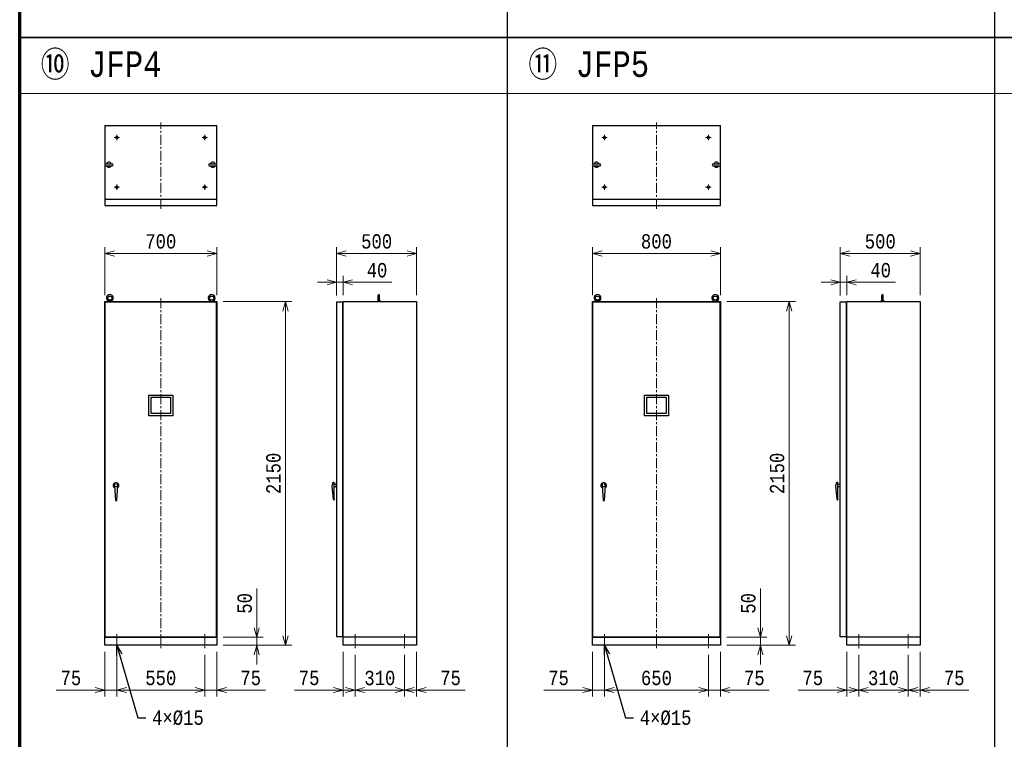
# Model space of a CAD drawing. Header units: millimetres. Extents: x 0 to 29120, y 0 to 20485.
# Tile 3 of 9: x 15120 to 21278, y 5262 to 9762. Entities that reach past the tile are written whole.
import ezdxf
from ezdxf import colors
from ezdxf.entities.mleader import LeaderData, LeaderLine
from ezdxf.math import Vec2, Vec3

# ---------------------------------------------------------------- set-up
doc = ezdxf.new("R2010")
doc.units = ezdxf.units.MM
doc.header["$LTSCALE"] = 50
doc.linetypes.add('CENTER', pattern=[2, 1.25, -0.25, 0.25, -0.25])
doc.linetypes.add('DASHED', pattern=[19.05, 12.7, -6.35])
doc.layers.get('Defpoints').update_dxf_attribs({"color": 8})
for name, color, linetype, lineweight in [('CENTER', 4, 'CENTER', 13), ('DASHED', 3, 'Continuous', 13), ('NOTE', 3, 'Continuous', 13), ('SIZE', 3, 'Continuous', 13)]:
    doc.layers.add(name, color=color, linetype=linetype, lineweight=lineweight)
doc.layers.add('DETAIL', color=7, linetype='Continuous')
doc.styles.get("Standard").update_dxf_attribs({"font": 'monotxt.shx', "width": 0.83, "bigfont": 'extfont.shx'})
doc.dimstyles.get("Standard").update_dxf_attribs({"dimtxt": 90, "dimasz": 60, "dimexe": 40, "dimexo": 40, "dimgap": 30, "dimtad": 1, "dimdec": 1, "dimdsep": 46, "dimtxsty": 'Standard', "dimblk": 'OPEN30', "dimcen": 0, "dimdle": 4.496, "dimclrd": 256, "dimclre": 256, "dimclrt": 256, "dimazin": 2, "dimtfac": 1, "dimtdec": 1, "dimtmove": 0, "dimatfit": 1, "dimldrblk": 'OPEN30', "dimfxl": 1, "dimlwd": -1, "dimlwe": -1, "dimarcsym": 0})

# ---------------------------------------------------------------- blocks, each defined once
blk = doc.blocks.new('_Open30')
at = {"color": 0, "linetype": 'ByBlock', "lineweight": -2}
for p, q in [((-1, 0.27), (0, 0)), ((0, 0), (-1, -0.27)), ((0, 0), (-1, 0))]:
    blk.add_line(p, q, dxfattribs=at)
blk = doc.blocks.new('*D102')
at = {"layer": 'Defpoints', "color": 0}
for p in [(16352.5, 8300), (15652.5, 8000), (16352.5, 8000)]:
    blk.add_point(p, dxfattribs=at)
at = {"layer": 'SIZE'}
for p, q in [((15652.5, 8040), (15652.5, 8340)), ((16352.5, 8040), (16352.5, 8340)), ((15712.5, 8300), (16292.5, 8300))]:
    blk.add_line(p, q, dxfattribs=at)
at = {"layer": 'SIZE', "xscale": 60, "yscale": 60, "zscale": 60, "rotation": 180}
blk.add_blockref('_Open30', (15652.5, 8300), dxfattribs=at)
at = {"layer": 'SIZE', "xscale": 60, "yscale": 60, "zscale": 60}
blk.add_blockref('_Open30', (16352.5, 8300), dxfattribs=at)
at = {"layer": 'SIZE', "insert": (16002.5, 8375), "char_height": 90, "attachment_point": 5}
blk.add_mtext('700', dxfattribs=at)
blk = doc.blocks.new('*D103')
at = {"layer": 'Defpoints', "color": 0}
for p in [(17602.5, 8300), (17102.5, 7997), (17602.5, 8000)]:
    blk.add_point(p, dxfattribs=at)
at = {"layer": 'SIZE'}
for p, q in [((17102.5, 8037), (17102.5, 8340)), ((17602.5, 8040), (17602.5, 8340)), ((17162.5, 8300), (17542.5, 8300))]:
    blk.add_line(p, q, dxfattribs=at)
at = {"layer": 'SIZE', "xscale": 60, "yscale": 60, "zscale": 60, "rotation": 180}
blk.add_blockref('_Open30', (17102.5, 8300), dxfattribs=at)
at = {"layer": 'SIZE', "xscale": 60, "yscale": 60, "zscale": 60}
blk.add_blockref('_Open30', (17602.5, 8300), dxfattribs=at)
at = {"layer": 'SIZE', "insert": (17352.5, 8375), "char_height": 90, "attachment_point": 5}
blk.add_mtext('500', dxfattribs=at)
blk = doc.blocks.new('*D104')
at = {"layer": 'Defpoints', "color": 0}
for p in [(16352.5, 8000), (16782.5, 8000), (16352.5, 5850)]:
    blk.add_point(p, dxfattribs=at)
at = {"layer": 'SIZE'}
for p, q in [((16392.5, 8000), (16822.5, 8000)), ((16782.5, 5910), (16782.5, 7940)), ((16392.5, 5850), (16822.5, 5850))]:
    blk.add_line(p, q, dxfattribs=at)
at = {"layer": 'SIZE', "xscale": 60, "yscale": 60, "zscale": 60}
for p, rotation in [((16782.5, 8000), 90), ((16782.5, 5850), 270)]:
    blk.add_blockref('_Open30', p, dxfattribs=dict(at, rotation=rotation))
at = {"layer": 'SIZE', "insert": (16707.5, 6925), "char_height": 90, "attachment_point": 5, "rotation": 90}
blk.add_mtext('2150', dxfattribs=at)
blk = doc.blocks.new('*D105')
at = {"layer": 'Defpoints', "color": 0}
for p in [(15652.5, 5850), (15727.5, 5830), (15652.5, 5570)]:
    blk.add_point(p, dxfattribs=at)
at = {"layer": 'SIZE'}
for p, q in [((15652.5, 5810), (15652.5, 5530)), ((15727.5, 5790), (15727.5, 5530)), ((15592.5, 5570), (15348, 5570)), ((15727.5, 5570), (15652.5, 5570)), ((15787.5, 5570), (15847.5, 5570))]:
    blk.add_line(p, q, dxfattribs=at)
at = {"layer": 'SIZE', "xscale": 60, "yscale": 60, "zscale": 60}
blk.add_blockref('_Open30', (15652.5, 5570), dxfattribs=at)
at = {"layer": 'SIZE', "xscale": 60, "yscale": 60, "zscale": 60, "rotation": 180}
blk.add_blockref('_Open30', (15727.5, 5570), dxfattribs=at)
at = {"layer": 'SIZE', "insert": (15440.3, 5645), "char_height": 90, "attachment_point": 5}
blk.add_mtext('75', dxfattribs=at)
blk = doc.blocks.new('*D106')
at = {"layer": 'Defpoints', "color": 0}
for p in [(15727.5, 5830), (16277.5, 5830), (16277.5, 5570)]:
    blk.add_point(p, dxfattribs=at)
at = {"layer": 'SIZE'}
for p, q in [((15727.5, 5790), (15727.5, 5530)), ((16277.5, 5790), (16277.5, 5530)), ((15787.5, 5570), (16217.5, 5570))]:
    blk.add_line(p, q, dxfattribs=at)
at = {"layer": 'SIZE', "xscale": 60, "yscale": 60, "zscale": 60, "rotation": 180}
blk.add_blockref('_Open30', (15727.5, 5570), dxfattribs=at)
at = {"layer": 'SIZE', "xscale": 60, "yscale": 60, "zscale": 60}
blk.add_blockref('_Open30', (16277.5, 5570), dxfattribs=at)
at = {"layer": 'SIZE', "insert": (16002.5, 5645), "char_height": 90, "attachment_point": 5}
blk.add_mtext('550', dxfattribs=at)
blk = doc.blocks.new('*D8')
at = {"layer": 'Defpoints', "color": 0}
for p in [(16277.5, 5830), (16352.5, 5850), (16352.5, 5570)]:
    blk.add_point(p, dxfattribs=at)
at = {"layer": 'SIZE'}
for p, q in [((16277.5, 5790), (16277.5, 5530)), ((16352.5, 5810), (16352.5, 5530)), ((16217.5, 5570), (16157.5, 5570)), ((16277.5, 5570), (16352.5, 5570)), ((16412.5, 5570), (16657, 5570))]:
    blk.add_line(p, q, dxfattribs=at)
at = {"layer": 'SIZE', "xscale": 60, "yscale": 60, "zscale": 60}
blk.add_blockref('_Open30', (16277.5, 5570), dxfattribs=at)
at = {"layer": 'SIZE', "xscale": 60, "yscale": 60, "zscale": 60, "rotation": 180}
blk.add_blockref('_Open30', (16352.5, 5570), dxfattribs=at)
at = {"layer": 'SIZE', "insert": (16564.8, 5645), "char_height": 90, "attachment_point": 5}
blk.add_mtext('75', dxfattribs=at)
blk = doc.blocks.new('*D107')
at = {"layer": 'Defpoints', "color": 0}
for p in [(17142.5, 5850), (17217.5, 5830), (17142.5, 5570)]:
    blk.add_point(p, dxfattribs=at)
at = {"layer": 'SIZE'}
for p, q in [((17142.5, 5810), (17142.5, 5530)), ((17217.5, 5790), (17217.5, 5530)), ((17082.5, 5570), (16838, 5570)), ((17217.5, 5570), (17142.5, 5570)), ((17277.5, 5570), (17337.5, 5570))]:
    blk.add_line(p, q, dxfattribs=at)
at = {"layer": 'SIZE', "xscale": 60, "yscale": 60, "zscale": 60}
blk.add_blockref('_Open30', (17142.5, 5570), dxfattribs=at)
at = {"layer": 'SIZE', "xscale": 60, "yscale": 60, "zscale": 60, "rotation": 180}
blk.add_blockref('_Open30', (17217.5, 5570), dxfattribs=at)
at = {"layer": 'SIZE', "insert": (16930.3, 5645), "char_height": 90, "attachment_point": 5}
blk.add_mtext('75', dxfattribs=at)
blk = doc.blocks.new('*D108')
at = {"layer": 'Defpoints', "color": 0}
for p in [(17217.5, 5830), (17527.5, 5830), (17527.5, 5570)]:
    blk.add_point(p, dxfattribs=at)
at = {"layer": 'SIZE'}
for p, q in [((17217.5, 5790), (17217.5, 5530)), ((17527.5, 5790), (17527.5, 5530)), ((17157.5, 5570), (17097.5, 5570)), ((17217.5, 5570), (17277.5, 5570)), ((17277.5, 5570), (17467.5, 5570)), ((17527.5, 5570), (17467.5, 5570)), ((17587.5, 5570), (17647.5, 5570))]:
    blk.add_line(p, q, dxfattribs=at)
at = {"layer": 'SIZE', "xscale": 60, "yscale": 60, "zscale": 60}
blk.add_blockref('_Open30', (17217.5, 5570), dxfattribs=at)
at = {"layer": 'SIZE', "xscale": 60, "yscale": 60, "zscale": 60, "rotation": 180}
blk.add_blockref('_Open30', (17527.5, 5570), dxfattribs=at)
at = {"layer": 'SIZE', "insert": (17372.5, 5645), "char_height": 90, "attachment_point": 5}
blk.add_mtext('{\\W0.83;310}', dxfattribs=at)
blk = doc.blocks.new('*D109')
at = {"layer": 'Defpoints', "color": 0}
for p in [(17527.5, 5830), (17602.5, 5850), (17602.5, 5570)]:
    blk.add_point(p, dxfattribs=at)
at = {"layer": 'SIZE'}
for p, q in [((17527.5, 5790), (17527.5, 5530)), ((17602.5, 5810), (17602.5, 5530)), ((17467.5, 5570), (17407.5, 5570)), ((17527.5, 5570), (17602.5, 5570)), ((17662.5, 5570), (17907, 5570))]:
    blk.add_line(p, q, dxfattribs=at)
at = {"layer": 'SIZE', "xscale": 60, "yscale": 60, "zscale": 60}
blk.add_blockref('_Open30', (17527.5, 5570), dxfattribs=at)
at = {"layer": 'SIZE', "xscale": 60, "yscale": 60, "zscale": 60, "rotation": 180}
blk.add_blockref('_Open30', (17602.5, 5570), dxfattribs=at)
at = {"layer": 'SIZE', "insert": (17814.8, 5645), "char_height": 90, "attachment_point": 5}
blk.add_mtext('75', dxfattribs=at)
blk = doc.blocks.new('*D9')
at = {"layer": 'Defpoints', "color": 0}
for p in [(17142.5, 8120), (17102.5, 7997), (17142.5, 8000)]:
    blk.add_point(p, dxfattribs=at)
at = {"layer": 'SIZE'}
for p, q in [((17102.5, 8037), (17102.5, 8160)), ((17142.5, 8040), (17142.5, 8160)), ((17042.5, 8120), (16982.5, 8120)), ((17102.5, 8120), (17142.5, 8120)), ((17202.5, 8120), (17447, 8120))]:
    blk.add_line(p, q, dxfattribs=at)
at = {"layer": 'SIZE', "xscale": 60, "yscale": 60, "zscale": 60}
blk.add_blockref('_Open30', (17102.5, 8120), dxfattribs=at)
at = {"layer": 'SIZE', "xscale": 60, "yscale": 60, "zscale": 60, "rotation": 180}
blk.add_blockref('_Open30', (17142.5, 8120), dxfattribs=at)
at = {"layer": 'SIZE', "insert": (17354.8, 8195), "char_height": 90, "attachment_point": 5}
blk.add_mtext('40', dxfattribs=at)
blk = doc.blocks.new('*D110')
at = {"layer": 'Defpoints', "color": 0}
for p in [(19502.5, 8300), (18702.5, 8000), (19502.5, 8000)]:
    blk.add_point(p, dxfattribs=at)
at = {"layer": 'SIZE'}
for p, q in [((18702.5, 8040), (18702.5, 8340)), ((19502.5, 8040), (19502.5, 8340)), ((18762.5, 8300), (19442.5, 8300))]:
    blk.add_line(p, q, dxfattribs=at)
at = {"layer": 'SIZE', "xscale": 60, "yscale": 60, "zscale": 60, "rotation": 180}
blk.add_blockref('_Open30', (18702.5, 8300), dxfattribs=at)
at = {"layer": 'SIZE', "xscale": 60, "yscale": 60, "zscale": 60}
blk.add_blockref('_Open30', (19502.5, 8300), dxfattribs=at)
at = {"layer": 'SIZE', "insert": (19102.5, 8375), "char_height": 90, "attachment_point": 5}
blk.add_mtext('800', dxfattribs=at)
blk = doc.blocks.new('*D111')
at = {"layer": 'Defpoints', "color": 0}
for p in [(20752.5, 8300), (20252.5, 7997), (20752.5, 8000)]:
    blk.add_point(p, dxfattribs=at)
at = {"layer": 'SIZE'}
for p, q in [((20252.5, 8037), (20252.5, 8340)), ((20752.5, 8040), (20752.5, 8340)), ((20312.5, 8300), (20692.5, 8300))]:
    blk.add_line(p, q, dxfattribs=at)
at = {"layer": 'SIZE', "xscale": 60, "yscale": 60, "zscale": 60, "rotation": 180}
blk.add_blockref('_Open30', (20252.5, 8300), dxfattribs=at)
at = {"layer": 'SIZE', "xscale": 60, "yscale": 60, "zscale": 60}
blk.add_blockref('_Open30', (20752.5, 8300), dxfattribs=at)
at = {"layer": 'SIZE', "insert": (20502.5, 8375), "char_height": 90, "attachment_point": 5}
blk.add_mtext('500', dxfattribs=at)
blk = doc.blocks.new('*D112')
at = {"layer": 'Defpoints', "color": 0}
for p in [(19502.5, 8000), (19932.5, 8000), (19502.5, 5850)]:
    blk.add_point(p, dxfattribs=at)
at = {"layer": 'SIZE'}
for p, q in [((19542.5, 8000), (19972.5, 8000)), ((19932.5, 5910), (19932.5, 7940)), ((19542.5, 5850), (19972.5, 5850))]:
    blk.add_line(p, q, dxfattribs=at)
at = {"layer": 'SIZE', "xscale": 60, "yscale": 60, "zscale": 60}
for p, rotation in [((19932.5, 8000), 90), ((19932.5, 5850), 270)]:
    blk.add_blockref('_Open30', p, dxfattribs=dict(at, rotation=rotation))
at = {"layer": 'SIZE', "insert": (19857.5, 6925), "char_height": 90, "attachment_point": 5, "rotation": 90}
blk.add_mtext('2150', dxfattribs=at)
blk = doc.blocks.new('*D113')
at = {"layer": 'Defpoints', "color": 0}
for p in [(18702.5, 5850), (18777.5, 5830), (18702.5, 5570)]:
    blk.add_point(p, dxfattribs=at)
at = {"layer": 'SIZE'}
for p, q in [((18702.5, 5810), (18702.5, 5530)), ((18777.5, 5790), (18777.5, 5530)), ((18642.5, 5570), (18398, 5570)), ((18777.5, 5570), (18702.5, 5570)), ((18837.5, 5570), (18897.5, 5570))]:
    blk.add_line(p, q, dxfattribs=at)
at = {"layer": 'SIZE', "xscale": 60, "yscale": 60, "zscale": 60}
blk.add_blockref('_Open30', (18702.5, 5570), dxfattribs=at)
at = {"layer": 'SIZE', "xscale": 60, "yscale": 60, "zscale": 60, "rotation": 180}
blk.add_blockref('_Open30', (18777.5, 5570), dxfattribs=at)
at = {"layer": 'SIZE', "insert": (18490.3, 5645), "char_height": 90, "attachment_point": 5}
blk.add_mtext('75', dxfattribs=at)
blk = doc.blocks.new('*D114')
at = {"layer": 'Defpoints', "color": 0}
for p in [(18777.5, 5830), (19427.5, 5830), (19427.5, 5570)]:
    blk.add_point(p, dxfattribs=at)
at = {"layer": 'SIZE'}
for p, q in [((18777.5, 5790), (18777.5, 5530)), ((19427.5, 5790), (19427.5, 5530)), ((18837.5, 5570), (19367.5, 5570))]:
    blk.add_line(p, q, dxfattribs=at)
at = {"layer": 'SIZE', "xscale": 60, "yscale": 60, "zscale": 60, "rotation": 180}
blk.add_blockref('_Open30', (18777.5, 5570), dxfattribs=at)
at = {"layer": 'SIZE', "xscale": 60, "yscale": 60, "zscale": 60}
blk.add_blockref('_Open30', (19427.5, 5570), dxfattribs=at)
at = {"layer": 'SIZE', "insert": (19102.5, 5645), "char_height": 90, "attachment_point": 5}
blk.add_mtext('650', dxfattribs=at)
blk = doc.blocks.new('*D10')
at = {"layer": 'Defpoints', "color": 0}
for p in [(19427.5, 5830), (19502.5, 5850), (19502.5, 5570)]:
    blk.add_point(p, dxfattribs=at)
at = {"layer": 'SIZE'}
for p, q in [((19427.5, 5790), (19427.5, 5530)), ((19502.5, 5810), (19502.5, 5530)), ((19367.5, 5570), (19307.5, 5570)), ((19427.5, 5570), (19502.5, 5570)), ((19562.5, 5570), (19807, 5570))]:
    blk.add_line(p, q, dxfattribs=at)
at = {"layer": 'SIZE', "xscale": 60, "yscale": 60, "zscale": 60}
blk.add_blockref('_Open30', (19427.5, 5570), dxfattribs=at)
at = {"layer": 'SIZE', "xscale": 60, "yscale": 60, "zscale": 60, "rotation": 180}
blk.add_blockref('_Open30', (19502.5, 5570), dxfattribs=at)
at = {"layer": 'SIZE', "insert": (19714.8, 5645), "char_height": 90, "attachment_point": 5}
blk.add_mtext('75', dxfattribs=at)
blk = doc.blocks.new('*D115')
at = {"layer": 'Defpoints', "color": 0}
for p in [(20292.5, 5850), (20367.5, 5830), (20292.5, 5570)]:
    blk.add_point(p, dxfattribs=at)
at = {"layer": 'SIZE'}
for p, q in [((20292.5, 5810), (20292.5, 5530)), ((20367.5, 5790), (20367.5, 5530)), ((20232.5, 5570), (19988, 5570)), ((20367.5, 5570), (20292.5, 5570)), ((20427.5, 5570), (20487.5, 5570))]:
    blk.add_line(p, q, dxfattribs=at)
at = {"layer": 'SIZE', "xscale": 60, "yscale": 60, "zscale": 60}
blk.add_blockref('_Open30', (20292.5, 5570), dxfattribs=at)
at = {"layer": 'SIZE', "xscale": 60, "yscale": 60, "zscale": 60, "rotation": 180}
blk.add_blockref('_Open30', (20367.5, 5570), dxfattribs=at)
at = {"layer": 'SIZE', "insert": (20080.3, 5645), "char_height": 90, "attachment_point": 5}
blk.add_mtext('75', dxfattribs=at)
blk = doc.blocks.new('*D116')
at = {"layer": 'Defpoints', "color": 0}
for p in [(20367.5, 5830), (20677.5, 5830), (20677.5, 5570)]:
    blk.add_point(p, dxfattribs=at)
at = {"layer": 'SIZE'}
for p, q in [((20367.5, 5790), (20367.5, 5530)), ((20677.5, 5790), (20677.5, 5530)), ((20307.5, 5570), (20247.5, 5570)), ((20367.5, 5570), (20427.5, 5570)), ((20427.5, 5570), (20617.5, 5570)), ((20677.5, 5570), (20617.5, 5570)), ((20737.5, 5570), (20797.5, 5570))]:
    blk.add_line(p, q, dxfattribs=at)
at = {"layer": 'SIZE', "xscale": 60, "yscale": 60, "zscale": 60}
blk.add_blockref('_Open30', (20367.5, 5570), dxfattribs=at)
at = {"layer": 'SIZE', "xscale": 60, "yscale": 60, "zscale": 60, "rotation": 180}
blk.add_blockref('_Open30', (20677.5, 5570), dxfattribs=at)
at = {"layer": 'SIZE', "insert": (20522.5, 5645), "char_height": 90, "attachment_point": 5}
blk.add_mtext('{\\W0.83;310}', dxfattribs=at)
blk = doc.blocks.new('*D117')
at = {"layer": 'Defpoints', "color": 0}
for p in [(20677.5, 5830), (20752.5, 5850), (20752.5, 5570)]:
    blk.add_point(p, dxfattribs=at)
at = {"layer": 'SIZE'}
for p, q in [((20677.5, 5790), (20677.5, 5530)), ((20752.5, 5810), (20752.5, 5530)), ((20617.5, 5570), (20557.5, 5570)), ((20677.5, 5570), (20752.5, 5570)), ((20812.5, 5570), (21057, 5570))]:
    blk.add_line(p, q, dxfattribs=at)
at = {"layer": 'SIZE', "xscale": 60, "yscale": 60, "zscale": 60}
blk.add_blockref('_Open30', (20677.5, 5570), dxfattribs=at)
at = {"layer": 'SIZE', "xscale": 60, "yscale": 60, "zscale": 60, "rotation": 180}
blk.add_blockref('_Open30', (20752.5, 5570), dxfattribs=at)
at = {"layer": 'SIZE', "insert": (20964.8, 5645), "char_height": 90, "attachment_point": 5}
blk.add_mtext('75', dxfattribs=at)
blk = doc.blocks.new('*D11')
at = {"layer": 'Defpoints', "color": 0}
for p in [(20292.5, 8120), (20252.5, 7997), (20292.5, 8000)]:
    blk.add_point(p, dxfattribs=at)
at = {"layer": 'SIZE'}
for p, q in [((20252.5, 8037), (20252.5, 8160)), ((20292.5, 8040), (20292.5, 8160)), ((20192.5, 8120), (20132.5, 8120)), ((20252.5, 8120), (20292.5, 8120)), ((20352.5, 8120), (20597, 8120))]:
    blk.add_line(p, q, dxfattribs=at)
at = {"layer": 'SIZE', "xscale": 60, "yscale": 60, "zscale": 60}
blk.add_blockref('_Open30', (20252.5, 8120), dxfattribs=at)
at = {"layer": 'SIZE', "xscale": 60, "yscale": 60, "zscale": 60, "rotation": 180}
blk.add_blockref('_Open30', (20292.5, 8120), dxfattribs=at)
at = {"layer": 'SIZE', "insert": (20504.8, 8195), "char_height": 90, "attachment_point": 5}
blk.add_mtext('40', dxfattribs=at)
blk = doc.blocks.new('*D145')
at = {"layer": 'Defpoints', "color": 0}
for p in [(16352.5, 5900), (16602.5, 5900), (16352.5, 5850)]:
    blk.add_point(p, dxfattribs=at)
at = {"layer": 'SIZE'}
for p, q in [((16602.5, 5960), (16602.5, 6204.5)), ((16392.5, 5900), (16642.5, 5900)), ((16602.5, 5850), (16602.5, 5900)), ((16392.5, 5850), (16642.5, 5850)), ((16602.5, 5790), (16602.5, 5730))]:
    blk.add_line(p, q, dxfattribs=at)
at = {"layer": 'SIZE', "xscale": 60, "yscale": 60, "zscale": 60}
for p, rotation in [((16602.5, 5900), 270), ((16602.5, 5850), 90)]:
    blk.add_blockref('_Open30', p, dxfattribs=dict(at, rotation=rotation))
at = {"layer": 'SIZE', "insert": (16527.5, 6112.2), "char_height": 90, "attachment_point": 5, "rotation": 90}
blk.add_mtext('50', dxfattribs=at)
blk = doc.blocks.new('*D146')
at = {"layer": 'Defpoints', "color": 0}
for p in [(19502.5, 5900), (19752.5, 5900), (19502.5, 5850)]:
    blk.add_point(p, dxfattribs=at)
at = {"layer": 'SIZE'}
for p, q in [((19752.5, 5960), (19752.5, 6204.5)), ((19542.5, 5900), (19792.5, 5900)), ((19752.5, 5850), (19752.5, 5900)), ((19542.5, 5850), (19792.5, 5850)), ((19752.5, 5790), (19752.5, 5730))]:
    blk.add_line(p, q, dxfattribs=at)
at = {"layer": 'SIZE', "xscale": 60, "yscale": 60, "zscale": 60}
for p, rotation in [((19752.5, 5900), 270), ((19752.5, 5850), 90)]:
    blk.add_blockref('_Open30', p, dxfattribs=dict(at, rotation=rotation))
at = {"layer": 'SIZE', "insert": (19677.5, 6112.2), "char_height": 90, "attachment_point": 5, "rotation": 90}
blk.add_mtext('50', dxfattribs=at)
blk = doc.blocks.new('A$C5EB03D13')
at = {"layer": 'DETAIL'}
for points in [[(-75, -65), (-75, 65), (75, 65), (75, -65)], [(-60.25, -51.5), (-60.25, 51.5), (60.25, 51.5), (60.25, -51.5)]]:
    blk.add_lwpolyline(points, close=True, dxfattribs=at)

msp = doc.modelspace()

# ---------------------------------------------------------------- linework, layer by layer
at = {"layer": 'CENTER', "linetype": 'CENTER'}
for p, q in [((16002.51, 8579.99), (16002.51, 9119.99)), ((19102.51, 8579.99), (19102.51, 9119.99)), ((15710.26, 9024.99), (15744.76, 9024.99)), ((15727.51, 9007.74), (15727.51, 9042.24)), ((16260.26, 9024.99), (16294.76, 9024.99)), ((16277.51, 9007.74), (16277.51, 9042.24)), ((18760.26, 9024.99), (18794.76, 9024.99)), ((18777.51, 9007.74), (18777.51, 9042.24)), ((19410.26, 9024.99), (19444.76, 9024.99)), ((19427.51, 9007.74), (19427.51, 9042.24)), ((15710.26, 8714.99), (15744.76, 8714.99)), ((15727.51, 8697.74), (15727.51, 8732.24)), ((16260.26, 8714.99), (16294.76, 8714.99)), ((16277.51, 8697.74), (16277.51, 8732.24)), ((18760.26, 8714.99), (18794.76, 8714.99)), ((18777.51, 8697.74), (18777.51, 8732.24)), ((19410.26, 8714.99), (19444.76, 8714.99)), ((19427.51, 8697.74), (19427.51, 8732.24)), ((16002.51, 8019.99), (16002.51, 5829.99)), ((19102.51, 8019.99), (19102.51, 5829.99)), ((15727.51, 5919.99), (15727.51, 5829.99)), ((16277.51, 5919.99), (16277.51, 5829.99)), ((17217.51, 5919.99), (17217.51, 5829.99)), ((17527.51, 5919.99), (17527.51, 5829.99)), ((18777.51, 5919.99), (18777.51, 5829.99)), ((19427.51, 5919.99), (19427.51, 5829.99)), ((20367.51, 5919.99), (20367.51, 5829.99)), ((20677.51, 5919.99), (20677.51, 5829.99))]:
    msp.add_line(p, q, dxfattribs=at)
at = {"layer": 'DASHED', "linetype": 'DASHED'}
for centre in [(15727.51, 9024.99), (16277.51, 9024.99), (18777.51, 9024.99), (19427.51, 9024.99), (15727.51, 8714.99), (16277.51, 8714.99), (18777.51, 8714.99), (19427.51, 8714.99)]:
    msp.add_circle(centre, 7.5, dxfattribs=at)
at = {"layer": 'DETAIL'}
for p, q in [((15652.51, 9099.99), (16352.51, 9099.99)), ((15652.51, 9099.99), (15652.51, 8859.46)), ((16352.51, 8859.46), (16352.51, 9099.99)), ((18702.51, 9099.99), (19502.51, 9099.99)), ((18702.51, 9099.99), (18702.51, 8859.46)), ((19502.51, 8859.46), (19502.51, 9099.99)), ((15652.51, 8850.51), (15652.51, 8599.99)), ((15656.51, 8860.99), (15698.51, 8860.99)), ((15656.51, 8848.99), (15698.51, 8848.99)), ((16306.51, 8860.99), (16348.51, 8860.99)), ((16306.51, 8848.99), (16348.51, 8848.99)), ((16352.51, 8599.99), (16352.51, 8850.51)), ((18702.51, 8850.51), (18702.51, 8599.99)), ((18706.51, 8860.99), (18748.51, 8860.99)), ((18706.51, 8848.99), (18748.51, 8848.99)), ((19456.51, 8860.99), (19498.51, 8860.99)), ((19456.51, 8848.99), (19498.51, 8848.99)), ((19502.51, 8599.99), (19502.51, 8850.51)), ((15652.51, 8639.99), (16352.51, 8639.99)), ((18702.51, 8639.99), (19502.51, 8639.99)), ((15652.51, 8599.99), (16352.51, 8599.99)), ((18702.51, 8599.99), (19502.51, 8599.99)), ((15675.35, 8007.19), (15694.07, 8007.19)), ((16330.8, 8007.19), (16312.08, 8007.19)), ((17360.63, 8006.47), (17356.74, 7999.99)), ((17362.79, 8006.47), (17360.63, 8006.47)), ((17362.79, 8006.47), (17362.79, 8039.59)), ((17371.43, 8006.47), (17371.43, 8039.59)), ((17373.59, 8006.47), (17371.43, 8006.47)), ((17373.59, 8006.47), (17377.47, 7999.99)), ((18725.35, 8007.19), (18744.07, 8007.19)), ((19480.8, 8007.19), (19462.08, 8007.19)), ((20510.63, 8006.47), (20506.74, 7999.99)), ((20512.79, 8006.47), (20510.63, 8006.47)), ((20512.79, 8006.47), (20512.79, 8039.59)), ((20521.43, 8006.47), (20521.43, 8039.59)), ((20523.59, 8006.47), (20521.43, 8006.47)), ((20523.59, 8006.47), (20527.47, 7999.99)), ((15655.51, 5902.99), (15655.51, 7996.99)), ((15655.51, 7996.99), (16349.51, 7996.99)), ((15673.19, 7999.99), (15673.19, 8005.03)), ((15696.23, 7999.99), (15696.23, 8005.03)), ((16309.92, 7999.99), (16309.92, 8005.03)), ((16332.96, 7999.99), (16332.96, 8005.03)), ((16349.51, 7996.99), (16349.51, 5902.99)), ((18705.51, 5902.99), (18705.51, 7996.99)), ((18705.51, 7996.99), (19499.51, 7996.99)), ((18723.19, 7999.99), (18723.19, 8005.03)), ((18746.23, 7999.99), (18746.23, 8005.03)), ((19459.92, 7999.99), (19459.92, 8005.03)), ((19482.96, 7999.99), (19482.96, 8005.03)), ((19499.51, 7996.99), (19499.51, 5902.99)), ((15713.87, 6849.99), (15718.91, 6867.99)), ((15713.87, 6849.99), (15718.91, 6755.03)), ((15718.91, 6867.99), (15722.49, 6868.85)), ((15722.49, 6868.85), (15726.11, 6867.99)), ((15726.11, 6867.99), (15731.15, 6849.99)), ((15731.15, 6849.99), (15726.11, 6755.03)), ((17076.16, 6864.76), (17072.56, 6844.6)), ((17072.56, 6844.6), (17080.48, 6764)), ((17084.8, 6870.52), (17084.8, 6765.44)), ((17084.8, 6858.28), (17099.2, 6858.28)), ((17084.8, 6843.88), (17099.2, 6843.88)), ((17099.2, 6867.64), (17102.08, 6867.64)), ((17099.2, 6867.64), (17099.2, 6834.52)), ((18763.87, 6849.99), (18768.91, 6867.99)), ((18763.87, 6849.99), (18768.91, 6755.03)), ((18768.91, 6867.99), (18772.49, 6868.85)), ((18772.49, 6868.85), (18776.11, 6867.99)), ((18776.11, 6867.99), (18781.15, 6849.99)), ((18781.15, 6849.99), (18776.11, 6755.03)), ((20226.16, 6864.76), (20222.56, 6844.6)), ((20222.56, 6844.6), (20230.48, 6764)), ((20234.8, 6870.52), (20234.8, 6765.44)), ((20234.8, 6858.28), (20249.2, 6858.28)), ((20234.8, 6843.88), (20249.2, 6843.88)), ((20249.2, 6867.64), (20252.08, 6867.64)), ((20249.2, 6867.64), (20249.2, 6834.52)), ((17099.2, 6834.52), (17102.08, 6834.52)), ((20249.2, 6834.52), (20252.08, 6834.52)), ((15718.91, 6755.03), (15722.51, 6753.59)), ((15726.11, 6755.03), (15722.51, 6753.59)), ((17086.24, 6762.56), (17087.68, 6762.56)), ((17087.68, 6759.68), (17086.24, 6759.68)), ((17087.68, 6762.56), (17087.68, 6759.68)), ((18768.91, 6755.03), (18772.51, 6753.59)), ((18776.11, 6755.03), (18772.51, 6753.59)), ((20236.24, 6762.56), (20237.68, 6762.56)), ((20237.68, 6759.68), (20236.24, 6759.68)), ((20237.68, 6762.56), (20237.68, 6759.68)), ((15652.51, 5899.99), (16352.51, 5899.99)), ((15655.51, 5902.99), (16349.51, 5902.99)), ((17602.51, 5899.99), (17142.51, 5899.99)), ((18702.51, 5899.99), (19502.51, 5899.99)), ((18705.51, 5902.99), (19499.51, 5902.99)), ((20752.51, 5899.99), (20292.51, 5899.99))]:
    msp.add_line(p, q, dxfattribs=at)
for points in [[(15652.51, 5849.99), (15652.51, 7999.99), (16352.51, 7999.99), (16352.51, 5849.99)], [(17102.51, 5902.99), (17102.51, 7996.99), (17139.51, 7996.99), (17139.51, 5902.99)], [(17142.51, 5849.99), (17142.51, 7999.99), (17602.51, 7999.99), (17602.51, 5849.99)], [(18702.51, 5849.99), (18702.51, 7999.99), (19502.51, 7999.99), (19502.51, 5849.99)], [(20252.51, 5902.99), (20252.51, 7996.99), (20289.51, 7996.99), (20289.51, 5902.99)], [(20292.51, 5849.99), (20292.51, 7999.99), (20752.51, 7999.99), (20752.51, 5849.99)]]:
    msp.add_lwpolyline(points, close=True, dxfattribs=at)
for centre in [(15683.99, 8021.59), (16320.72, 8021.59), (18733.99, 8021.59), (19470.72, 8021.59)]:
    msp.add_circle(centre, 12.6, dxfattribs=at)
for centre, radius, start, end in [((15677.51, 8854.99), 15.96, 22.080302, 157.919698), ((16327.51, 8854.99), 15.96, 22.080302, 157.919698), ((18727.51, 8854.99), 15.96, 22.080302, 157.919698), ((19477.51, 8854.99), 15.96, 22.080302, 157.919698), ((15656.51, 8854.99), 6, 90, 270), ((15677.51, 8854.99), 15.96, 202.080302, 337.919698), ((15698.51, 8854.99), 6, 270, 90), ((16306.51, 8854.99), 6, 90, 270), ((16327.51, 8854.99), 15.96, 202.080302, 337.919698), ((16348.51, 8854.99), 6, 270, 90), ((18706.51, 8854.99), 6, 90, 270), ((18727.51, 8854.99), 15.96, 202.080302, 337.919698), ((18748.51, 8854.99), 6, 270, 90), ((19456.51, 8854.99), 6, 90, 270), ((19477.51, 8854.99), 15.96, 202.080302, 337.919698), ((19498.51, 8854.99), 6, 270, 90), ((15683.99, 8021.59), 21.6, 304.518, 240), ((15675.35, 8005.03), 2.16, 90, 180), ((15694.07, 8005.03), 2.16, 0, 90), ((16320.72, 8021.59), 21.6, 304.518, 240), ((16312.08, 8005.03), 2.16, 90, 180), ((16330.8, 8005.03), 2.16, 0, 90), ((17367.11, 8038.87), 4.32, 0, 180), ((17367.11, 8006.47), 4.32, 180, 0), ((18733.99, 8021.59), 21.6, 304.518, 240), ((18725.35, 8005.03), 2.16, 90, 180), ((18744.07, 8005.03), 2.16, 0, 90), ((19470.72, 8021.59), 21.6, 304.518, 240), ((19462.08, 8005.03), 2.16, 90, 180), ((19480.8, 8005.03), 2.16, 0, 90), ((20517.11, 8038.87), 4.32, 0, 180), ((20517.11, 8006.47), 4.32, 180, 0), ((15722.51, 6849.99), 17.28, 103.373, 244.398), ((15722.17, 6867.14), 24.36, 252.386, 290.56699), ((15722.51, 6849.99), 17.28, 295.569, 76.86), ((17087.93, 6856.46), 14.4, 102.556, 144.824), ((18772.51, 6849.99), 17.28, 103.373, 244.398), ((18772.17, 6867.14), 24.36, 252.386, 290.56699), ((18772.51, 6849.99), 17.28, 295.569, 76.86), ((20237.93, 6856.46), 14.4, 102.556, 144.824), ((17085.48, 6764.66), 5.04, 187.546, 278.71503), ((17088.4, 6765.44), 3.6, 180, 233.13), ((20235.48, 6764.66), 5.04, 187.546, 278.71503), ((20238.4, 6765.44), 3.6, 180, 233.13)]:
    msp.add_arc(centre, radius, start, end, dxfattribs=at)
at = {"layer": 'NOTE', "color": 4, "lineweight": 70}
msp.add_line((15120, 1000), (15120, 19450), dxfattribs=at)
at = {"layer": 'NOTE', "lineweight": 25}
for p, q in [((18170, 1000), (18170, 19450)), ((21220, 1000), (21220, 19450))]:
    msp.add_line(p, q, dxfattribs=at)
at = {"layer": 'NOTE', "lineweight": 35}
msp.add_line((27320, 9650), (15120, 9650), dxfattribs=at)
at = {"layer": 'NOTE', "lineweight": 9}
msp.add_line((27320, 9300), (15120, 9300), dxfattribs=at)

# ---------------------------------------------------------------- block references
for p in [(16002.51, 7349.99), (19102.51, 7349.99)]:
    msp.add_blockref('A$C5EB03D13', p)

# ---------------------------------------------------------------- texts
at = {"layer": 'NOTE', "char_height": 160, "attachment_point": 4}
for s, width, insert in [('{\\fMS PGothic|b0|i0|c128|p50;\\W2.25641; \\W0.83;⑩} JFP4', 1414.1646, (15120, 9475)), ('{\\fMS PGothic|b0|i0|c128|p50;\\W2.25641; \\W0.83;⑪} JFP5', 1336.2597, (18170, 9475))]:
    msp.add_mtext_dynamic_manual_height_columns(s, width=width, gutter_width=200, heights=[0], dxfattribs=dict(at, insert=insert))

# ---------------------------------------------------------------- dimensions: what is measured, and where the dimension line sits
at = {"layer": 'SIZE'}
for base, p1, p2, picture, middle in [((16352.51, 8299.99), (15652.51, 7999.99), (16352.51, 7999.99), '*D102', (16002.51, 8374.99)), ((17602.51, 8299.99), (17102.51, 7996.99), (17602.51, 7999.99), '*D103', (17352.51, 8374.99)), ((19502.51, 8299.99), (18702.51, 7999.99), (19502.51, 7999.99), '*D110', (19102.51, 8374.99)), ((20752.51, 8299.99), (20252.51, 7996.99), (20752.51, 7999.99), '*D111', (20502.51, 8374.99)), ((17142.51, 8119.99), (17102.51, 7996.99), (17142.51, 7999.99), '*D9', (17354.76, 8194.99)), ((20292.51, 8119.99), (20252.51, 7996.99), (20292.51, 7999.99), '*D11', (20504.76, 8194.99)), ((15652.51, 5569.99), (15727.51, 5829.99), (15652.51, 5849.99), '*D105', (15440.26, 5644.99)), ((16277.51, 5569.99), (15727.51, 5829.99), (16277.51, 5829.99), '*D106', (16002.51, 5644.99)), ((16352.51, 5569.99), (16277.51, 5829.99), (16352.51, 5849.99), '*D8', (16564.76, 5644.99)), ((18702.51, 5569.99), (18777.51, 5829.99), (18702.51, 5849.99), '*D113', (18490.26, 5644.99)), ((19427.51, 5569.99), (18777.51, 5829.99), (19427.51, 5829.99), '*D114', (19102.51, 5644.99)), ((19502.51, 5569.99), (19427.51, 5829.99), (19502.51, 5849.99), '*D10', (19714.76, 5644.99))]:
    dim = msp.add_linear_dim(base=base, p1=p1, p2=p2, dimstyle='Standard', dxfattribs=at)
    dim.commit()
    dim.dimension.update_dxf_attribs({"geometry": picture, "text_midpoint": middle})
for base, p1, p2, picture, middle in [((16782.51, 7999.99), (16352.51, 5849.99), (16352.51, 7999.99), '*D104', (16707.51, 6924.99)), ((19932.51, 7999.99), (19502.51, 5849.99), (19502.51, 7999.99), '*D112', (19857.51, 6924.99)), ((16602.51, 5899.99), (16352.51, 5849.99), (16352.51, 5899.99), '*D145', (16527.51, 6112.24)), ((19752.51, 5899.99), (19502.51, 5849.99), (19502.51, 5899.99), '*D146', (19677.51, 6112.24))]:
    dim = msp.add_linear_dim(base=base, p1=p1, p2=p2, angle=90, dimstyle='Standard', dxfattribs=at)
    dim.commit()
    dim.dimension.update_dxf_attribs({"geometry": picture, "text_midpoint": middle})
for base, p1, p2, picture, middle in [((17142.51, 5569.99), (17217.51, 5829.99), (17142.51, 5849.99), '*D107', (16930.26, 5644.99)), ((17602.51, 5569.99), (17527.51, 5829.99), (17602.51, 5849.99), '*D109', (17814.76, 5644.99)), ((20292.51, 5569.99), (20367.51, 5829.99), (20292.51, 5849.99), '*D115', (20080.26, 5644.99)), ((20752.51, 5569.99), (20677.51, 5829.99), (20752.51, 5849.99), '*D117', (20964.76, 5644.99))]:
    dim = msp.add_linear_dim(base=base, p1=p1, p2=p2, dimstyle='Standard', override={"dimblk1": 'Open30', "dimblk2": 'Open30', "dimsah": 1}, dxfattribs=at)
    dim.commit()
    dim.dimension.update_dxf_attribs({"geometry": picture, "text_midpoint": middle})
for base, p1, p2, picture, middle in [((17527.51, 5569.99), (17217.51, 5829.99), (17527.51, 5829.99), '*D108', (17372.51, 5644.99)), ((20677.51, 5569.99), (20367.51, 5829.99), (20677.51, 5829.99), '*D116', (20522.51, 5644.99))]:
    dim = msp.add_linear_dim(base=base, p1=p1, p2=p2, text='{\\W0.83;<>}', dimstyle='Standard', override={"dimblk1": 'Open30', "dimblk2": 'Open30', "dimsah": 1, "dimtix": 1}, dxfattribs=at)
    dim.commit()
    dim.dimension.update_dxf_attribs({"geometry": picture, "text_midpoint": middle})

# ---------------------------------------------------------------- leaders
ml = msp.add_multileader_mtext('Standard', dxfattribs=at)
ml.set_content('4×%%C15', color=256)
ml.set_leader_properties()
ml.set_arrow_properties(name='OPEN30')
ml.build(insert=Vec2(0, 0))
ml.multileader.update_dxf_attribs({"dogleg_length": 50, "arrow_head_size": 60})
ctx = ml.context
ctx.base_point, ctx.char_height, ctx.arrow_head_size, ctx.landing_gap_size, ctx.plane_origin = Vec3(15908.23, 5397.2), 90, 60, 40, Vec3(15277.51, 9099.99)
notes = []
notes.append((ctx, [(0, (1, 1, 0), (15858.23, 5397.2), (1, 0), 50, [(0, [(15727.51, 5849.99)], 0, [])])]))
ctx.mtext.insert, ctx.mtext.flow_direction = Vec3(15948.23, 5442.2), 5
ml = msp.add_multileader_mtext('Standard', dxfattribs=at)
ml.set_content('4×%%C15', color=256)
ml.set_leader_properties()
ml.set_arrow_properties(name='OPEN30')
ml.build(insert=Vec2(0, 0))
ml.multileader.update_dxf_attribs({"dogleg_length": 50, "arrow_head_size": 60})
ctx = ml.context
ctx.base_point, ctx.char_height, ctx.arrow_head_size, ctx.landing_gap_size, ctx.plane_origin = Vec3(18958.23, 5397.2), 90, 60, 40, Vec3(18327.51, 9099.99)
notes.append((ctx, [(0, (1, 1, 0), (18908.23, 5397.2), (1, 0), 50, [(0, [(18777.51, 5849.99)], 0, [])])]))
ctx.mtext.insert, ctx.mtext.flow_direction = Vec3(18998.23, 5442.2), 5
for ctx, leaders in notes:
    for number, flags, end, landing, length, lines in leaders:
        leader = LeaderData()
        leader.index, (leader.has_last_leader_line, leader.has_dogleg_vector, leader.attachment_direction) = number, flags
        leader.last_leader_point, leader.dogleg_vector, leader.dogleg_length = Vec3(end), Vec3(landing), length
        for number, points, colour, breaks in lines:
            line = LeaderLine()
            line.index, line.vertices, line.color, line.breaks = number, Vec3.list(points), colors.encode_raw_color(colour), breaks
            leader.lines.append(line)
        ctx.leaders.append(leader)

doc.saveas('drawing.dxf')
